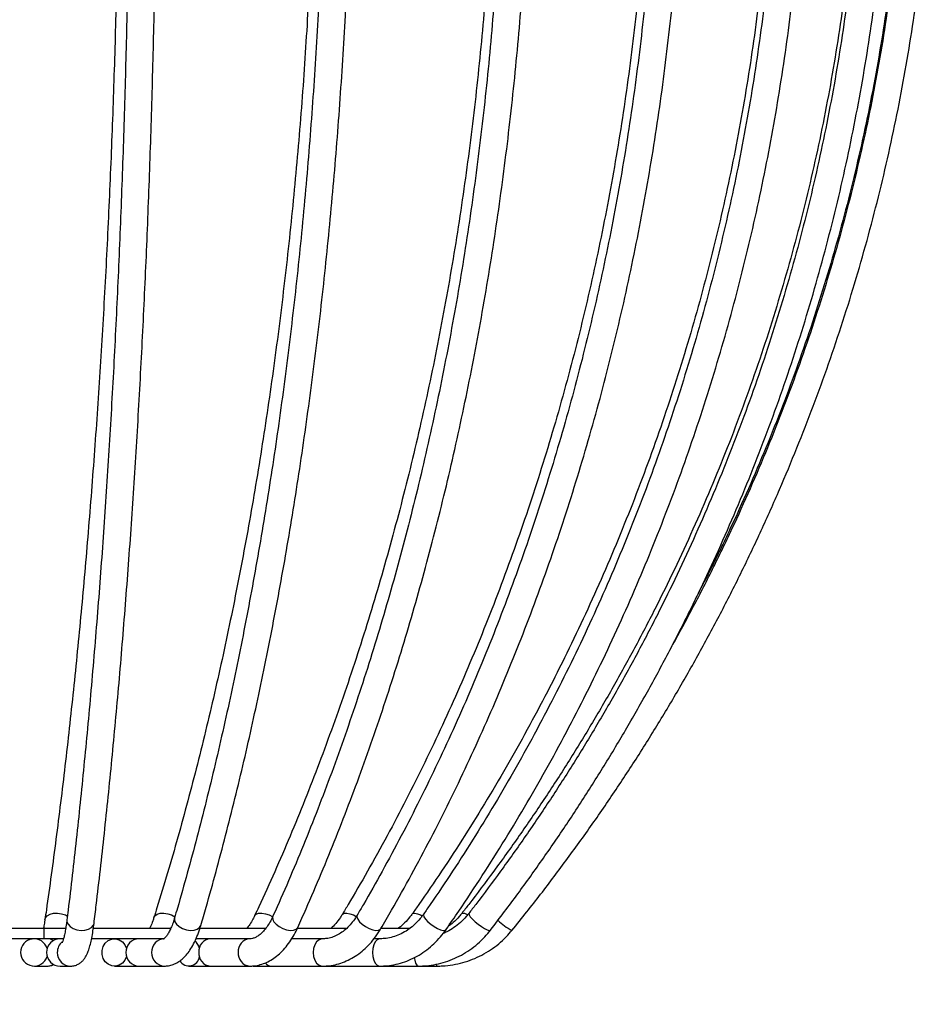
# Model space of a CAD drawing. Header units: millimetres. Extents: x 100 to 5840, y 99 to 4099.
# Tile 8 of 27: x 1865 to 2395, y 2945 to 3522. Entities that reach past the tile are written whole.
import ezdxf

# ---------------------------------------------------------------- set-up
doc = ezdxf.new("R2010")
doc.units = ezdxf.units.MM
doc.header["$LTSCALE"] = 20
doc.layers.add('FORMAT', color=7, linetype='Continuous')
doc.styles.add('SLDTEXTSTYLE0', font='TXT', dxfattribs={"width": 0.605})

msp = doc.modelspace()

# ---------------------------------------------------------------- linework, layer by layer
at = {"color": 7, "linetype": 'Continuous', "lineweight": 25}
for p, q in [((1879.444, 2989.53), (1837.339, 2989.53)), ((1879.444, 2989.53), (1879.444, 2983.53)), ((1892.175, 2989.53), (1879.444, 2989.53)), ((1953.739, 2989.53), (1908.415, 2989.53)), ((2009.499, 2989.53), (1970.827, 2989.53)), ((2056.834, 2989.53), (2028.103, 2989.53)), ((2093.935, 2989.53), (2076.725, 2989.53)), ((1879.444, 2983.53), (1836.544, 2983.53)), ((1890.921, 2983.53), (1879.444, 2983.53)), ((1947.948, 2983.53), (1907.395, 2983.53)), ((1949.551, 2983.53), (1947.948, 2983.53)), ((1996.813, 2983.53), (1968.58, 2983.53)), ((1999.961, 2983.53), (1996.813, 2983.53)), ((2038.585, 2983.53), (2024.783, 2983.53)), ((2042.686, 2983.53), (2038.585, 2983.53)), ((2076.176, 2983.53), (2072.74, 2983.53)), ((1873.788, 2967.53), (1881.195, 2967.53)), ((1888.859, 2967.53), (1895.126, 2967.53)), ((1920.778, 2967.53), (1934.963, 2967.53)), ((1934.963, 2967.53), (1949.997, 2967.53)), ((1964.226, 2967.53), (1976.862, 2967.53)), ((1976.862, 2967.53), (1999.961, 2967.53)), ((2002.102, 2967.53), (2012.6, 2967.53)), ((2012.6, 2967.53), (2042.686, 2967.53)), ((2042.686, 2967.53), (2076.176, 2967.53)), ((2076.176, 2967.53), (2098.87, 2967.53)), ((2098.87, 2967.53), (2109.707, 2967.53))]:
    msp.add_line(p, q, dxfattribs=at)
at = {"color": 8, "linetype": 'Continuous', "lineweight": 25, "flags": 128}
for points in [[(1879.993, 2994.684), (1880.341, 2995.731), (1881.394, 2996.98), (1883.026, 2997.923), (1885.092, 2998.475), (1887.409, 2998.588), (1889.77, 2998.252), (1891.965, 2997.496), (1893.176, 2996.832)], [(1943.856, 2995.943), (1944.454, 2996.98), (1945.734, 2997.923), (1947.525, 2998.475), (1949.668, 2998.588), (1951.972, 2998.252), (1954.233, 2997.496), (1956.185, 2996.432)], [(1955.947, 2995.784), (1955.832, 2995.025), (1956.154, 2993.53)], [(2002.848, 2996.946), (2002.865, 2996.98), (2003.733, 2997.923), (2005.166, 2998.475), (2007.036, 2998.588), (2009.176, 2998.252), (2011.397, 2997.496), (2013.444, 2996.423)], [(2054.123, 2997.669), (2054.318, 2997.923), (2055.325, 2998.475), (2056.834, 2998.588), (2058.71, 2998.252), (2060.787, 2997.496), (2062.465, 2996.635)], [(2063.056, 2997.585), (2063.007, 2997.496), (2062.846, 2996.387), (2063.315, 2995.025), (2064.375, 2993.53)], [(2095.244, 2998.161), (2095.66, 2998.475), (2096.738, 2998.588), (2098.263, 2998.252), (2100.099, 2997.496), (2101.065, 2996.991)], [(2101.938, 2998.103), (2101.763, 2997.496), (2102.057, 2996.387), (2102.924, 2995.025), (2104.287, 2993.53)], [(2128.418, 2998.424), (2128.343, 2998.252), (2128.527, 2997.496), (2129.264, 2996.387), (2130.487, 2995.025), (2132.089, 2993.53)], [(1892.866, 2994.503), (1892.896, 2993.53), (1893.52, 2992.035), (1894.791, 2990.673), (1896.597, 2989.564), (1898.777, 2988.808), (1901.137, 2988.472), (1903.468, 2988.585), (1905.562, 2989.137), (1907.234, 2990.08), (1908.335, 2991.329), (1908.747, 2992.556)], [(1956.154, 2993.53), (1957.139, 2992.035), (1958.7, 2990.673), (1960.699, 2989.564), (1962.957, 2988.808), (1965.275, 2988.472), (1967.446, 2988.585), (1969.277, 2989.137), (1970.606, 2990.08), (1971.299, 2991.278)], [(2014.217, 2993.53), (2015.517, 2992.035), (2017.296, 2990.673), (2019.394, 2989.564), (2021.626, 2988.808), (2023.792, 2988.472), (2025.702, 2988.585), (2027.184, 2989.137), (2028.108, 2990.08), (2028.187, 2990.238)], [(2064.375, 2993.53), (2065.93, 2992.035), (2067.842, 2990.673), (2069.942, 2989.564), (2072.043, 2988.808), (2073.958, 2988.472), (2075.517, 2988.585), (2076.582, 2989.137), (2076.849, 2989.477)], [(2104.287, 2993.53), (2106.024, 2992.035), (2107.981, 2990.673), (2109.985, 2989.564), (2111.857, 2988.808), (2113.43, 2988.472), (2114.566, 2988.585), (2115.065, 2988.956)], [(2132.089, 2993.53), (2133.927, 2992.035), (2135.838, 2990.673), (2137.652, 2989.564), (2139.207, 2988.808), (2140.366, 2988.472), (2141.026, 2988.585), (2141.074, 2988.636)], [(2042.65, 2983.53), (2042.269, 2983.508), (2040.648, 2982.977), (2039.208, 2981.785), (2038.077, 2980.037), (2037.356, 2977.888), (2037.108, 2975.53)], [(2076.158, 2983.53), (2075.861, 2983.508), (2074.636, 2982.977), (2073.548, 2981.785), (2072.693, 2980.037), (2072.148, 2977.888), (2071.961, 2975.53)], [(2037.108, 2975.53), (2037.356, 2973.172), (2038.077, 2971.023), (2039.208, 2969.275), (2040.648, 2968.083), (2042.269, 2967.552), (2042.688, 2967.53)], [(2071.961, 2975.53), (2072.148, 2973.172), (2072.693, 2971.023), (2073.548, 2969.275), (2074.636, 2968.083), (2075.861, 2967.552), (2076.178, 2967.53)], [(2096.408, 2972.527), (2096.675, 2971.023), (2097.213, 2969.275), (2097.899, 2968.083), (2098.671, 2967.552), (2098.871, 2967.53)], [(2109.238, 2968.52), (2109.351, 2968.083), (2109.634, 2967.552), (2109.707, 2967.53)]]:
    msp.add_lwpolyline(points, dxfattribs=at)
at = {"color": 7, "linetype": 'Continuous', "lineweight": 25, "flags": 128}
msp.add_lwpolyline([(1927.832, 2973.152), (1926.882, 2971.023), (1925.384, 2969.275), (1923.477, 2968.083), (1921.33, 2967.552), (1919.135, 2967.731), (1917.085, 2968.602), (1915.363, 2970.089), (1914.123, 2972.059), (1913.474, 2974.338), (1913.474, 2976.722), (1914.123, 2979.001), (1915.363, 2980.971), (1917.085, 2982.458), (1919.135, 2983.329), (1921.33, 2983.508), (1923.477, 2982.977), (1925.384, 2981.785), (1926.882, 2980.037), (1927.832, 2977.908)], dxfattribs=at)
at = {"color": 8, "linetype": 'Continuous', "lineweight": 25}
for centre, radius, start, end in [((2016.689, 2995.693), 3.285, 159.950026, 221.181545), ((2124.677, 2993.892), 4.58, 51.619446, 95.102724), ((2166.739, 3015.291), 29.83, 224.465817, 244.001416), ((1881.193, 2975.753), 7.777, 60.533261, 89.97895), ((1895.25, 2975.541), 8.034, 129.179204, 180.078119), ((1950.234, 2975.822), 7.711, 91.813149, 182.173421), ((2000.596, 2976.217), 7.346, 95.458534, 185.36399), ((1895.165, 2975.479), 7.949, 179.633062, 269.815994), ((1950.233, 2975.237), 7.711, 177.824389, 268.276088), ((2000.585, 2974.839), 7.335, 174.595182, 265.144513), ((1881.193, 2975.307), 7.777, 270.02105, 299.466739)]:
    msp.add_arc(centre, radius, start, end, dxfattribs=at)
at = {"color": 7, "linetype": 'Continuous', "lineweight": 25}
for centre, radius, start, end in [((1873.715, 2975.53), 7.955, 17.394873, 342.605127), ((1888.898, 2975.581), 7.949, 90.279666, 180.366563), ((1935.199, 2975.823), 7.711, 91.757128, 182.174796), ((1962.785, 2976.131), 7.902, 12.995435, 49.933259), ((1977.486, 2976.221), 7.336, 94.880812, 185.403107), ((1888.898, 2975.479), 7.949, 179.633437, 269.720334), ((1935.199, 2975.237), 7.711, 177.825204, 268.242872), ((1964.338, 2973.826), 6.184, 210.979633, 353.74278), ((1977.486, 2974.839), 7.336, 174.596893, 265.119188), ((2012.81, 2972.296), 4.77, 218.032019, 267.476549)]:
    msp.add_arc(centre, radius, start, end, dxfattribs=at)
for points, knots in [([(1922.353, 3561.692), (1922.257, 3557.122), (1921.98, 3543.87), (1921.437, 3521.994), (1920.687, 3496.108), (1919.826, 3470.334), (1918.857, 3444.684), (1917.779, 3419.175), (1916.592, 3393.822), (1915.299, 3368.638), (1913.899, 3343.639), (1912.394, 3318.839), (1910.784, 3294.253), (1909.07, 3269.895), (1907.253, 3245.78), (1905.335, 3221.921), (1903.316, 3198.332), (1901.197, 3175.028), (1898.981, 3152.021), (1896.668, 3129.326), (1894.26, 3106.955), (1891.758, 3084.922), (1889.163, 3063.239), (1886.478, 3041.92), (1883.703, 3020.979), (1881.523, 3005.305), (1880.271, 2996.611), (1879.992, 2994.676)], [0, 0, 0, 0, 0.0221089, 0.0641187, 0.1061287, 0.1481381, 0.1901468, 0.2321546, 0.2741616, 0.3161675, 0.3581722, 0.4001756, 0.4421776, 0.484178, 0.5261766, 0.5681733, 0.610168, 0.6521603, 0.6941501, 0.7361372, 0.7781212, 0.8201019, 0.862079, 0.9040522, 0.946021, 0.987985, 1, 1, 1, 1]), ([(1928.717, 3561.667), (1928.636, 3557.096), (1928.402, 3543.842), (1927.942, 3521.962), (1927.308, 3496.07), (1926.579, 3470.29), (1925.759, 3444.635), (1924.846, 3419.121), (1923.843, 3393.762), (1922.748, 3368.572), (1921.564, 3343.567), (1920.289, 3318.762), (1918.927, 3294.17), (1917.476, 3269.806), (1915.939, 3245.684), (1914.315, 3221.818), (1912.606, 3198.223), (1910.814, 3174.911), (1908.938, 3151.897), (1906.98, 3129.194), (1904.942, 3106.815), (1902.824, 3084.774), (1900.628, 3063.083), (1898.355, 3041.755), (1896.006, 3020.806), (1894.162, 3005.129), (1893.102, 2996.434), (1892.866, 2994.502)], [0, 0, 0, 0, 0.0221085, 0.0641173, 0.1061264, 0.148135, 0.190143, 0.2321502, 0.2741567, 0.3161622, 0.3581668, 0.4001701, 0.4421723, 0.4841731, 0.5261723, 0.5681699, 0.6101656, 0.6521593, 0.6941508, 0.7361399, 0.7781264, 0.8201099, 0.8620903, 0.9040672, 0.9460402, 0.9880089, 1, 1, 1, 1]), ([(1908.747, 2992.558), (1909.183, 2996.14), (1910.446, 3006.535), (1912.48, 3024.044), (1914.824, 3045.199), (1917.089, 3066.728), (1919.277, 3088.611), (1921.385, 3110.837), (1923.412, 3133.393), (1925.357, 3156.266), (1927.219, 3179.443), (1928.998, 3202.912), (1930.691, 3226.657), (1932.299, 3250.667), (1933.819, 3274.927), (1935.252, 3299.423), (1936.596, 3324.142), (1937.851, 3349.068), (1939.017, 3374.188), (1940.091, 3399.487), (1941.074, 3424.951), (1941.966, 3450.565), (1942.765, 3476.315), (1943.472, 3502.185), (1944.084, 3528.161), (1944.48, 3547.918), (1944.673, 3559.008), (1944.715, 3561.393)], [0, 0, 0, 0, 0.0221104, 0.0641557, 0.1061975, 0.1482351, 0.1902687, 0.2322988, 0.2743257, 0.3163497, 0.358371, 0.4003899, 0.4424065, 0.4844212, 0.526434, 0.5684452, 0.6104549, 0.6524632, 0.6944703, 0.7364762, 0.7784812, 0.8204853, 0.8624886, 0.9044911, 0.9464931, 0.9884946, 1, 1, 1, 1]), ([(2035.776, 3561.882), (2035.568, 3557.319), (2034.967, 3544.086), (2033.787, 3522.241), (2032.159, 3496.391), (2030.29, 3470.653), (2028.185, 3445.04), (2025.844, 3419.568), (2023.268, 3394.252), (2020.46, 3369.107), (2017.421, 3344.147), (2014.152, 3319.386), (2010.656, 3294.841), (2006.935, 3270.524), (2002.992, 3246.45), (1998.827, 3222.633), (1994.445, 3199.087), (1989.847, 3175.827), (1985.037, 3152.865), (1980.017, 3130.215), (1974.79, 3107.891), (1969.361, 3085.905), (1963.731, 3064.271), (1957.905, 3043), (1951.884, 3022.11), (1947.163, 3006.495), (1944.451, 2997.842), (1943.853, 2995.931)], [0, 0, 0, 0, 0.0221112, 0.0641328, 0.1061544, 0.1481751, 0.1901946, 0.2322128, 0.2742296, 0.3162449, 0.3582583, 0.4002699, 0.4422793, 0.4842864, 0.526291, 0.5682929, 0.6102919, 0.6522877, 0.6942801, 0.7362689, 0.7782537, 0.8202344, 0.8622106, 0.9041821, 0.9461485, 0.9881095, 1, 1, 1, 1]), ([(2041.766, 3561.858), (2041.572, 3557.295), (2041.01, 3544.059), (2039.909, 3522.211), (2038.389, 3496.357), (2036.645, 3470.615), (2034.679, 3444.998), (2032.494, 3419.522), (2030.09, 3394.202), (2027.468, 3369.053), (2024.631, 3344.088), (2021.58, 3319.324), (2018.316, 3294.774), (2014.843, 3270.453), (2011.161, 3246.375), (2007.274, 3222.554), (2003.183, 3199.004), (1998.89, 3175.739), (1994.4, 3152.773), (1989.714, 3130.119), (1984.835, 3107.79), (1979.766, 3085.8), (1974.511, 3064.162), (1969.072, 3042.887), (1963.452, 3021.993), (1959.042, 3006.366), (1956.508, 2997.704), (1955.947, 2995.785)], [0, 0, 0, 0, 0.022111, 0.0641306, 0.1061502, 0.1481688, 0.1901864, 0.2322026, 0.2742175, 0.3162308, 0.3582423, 0.4002519, 0.4422594, 0.4842645, 0.5262672, 0.5682671, 0.6102641, 0.6522579, 0.6942482, 0.7362349, 0.7782175, 0.8201959, 0.8621696, 0.9041385, 0.946102, 0.9880599, 1, 1, 1, 1]), ([(1971.299, 2991.276), (1972.345, 2994.868), (1975.383, 3005.291), (1980.275, 3022.846), (1985.912, 3044.055), (1991.36, 3065.637), (1996.619, 3087.572), (2001.687, 3109.848), (2006.56, 3132.454), (2011.236, 3155.376), (2015.713, 3178.601), (2019.987, 3202.116), (2024.056, 3225.907), (2027.919, 3249.961), (2031.573, 3274.265), (2035.016, 3298.804), (2038.246, 3323.564), (2041.261, 3348.531), (2044.061, 3373.692), (2046.642, 3399.031), (2049.005, 3424.534), (2051.146, 3450.187), (2053.066, 3475.974), (2054.764, 3501.882), (2056.236, 3527.895), (2057.187, 3547.689), (2057.652, 3558.804), (2057.752, 3561.202)], [0, 0, 0, 0, 0.0221146, 0.0641703, 0.1062213, 0.1482667, 0.1903069, 0.2323423, 0.2743732, 0.3163998, 0.3584225, 0.4004416, 0.4424573, 0.4844699, 0.5264796, 0.5684867, 0.6104913, 0.6524936, 0.6944939, 0.7364924, 0.7784891, 0.8204844, 0.8624783, 0.904471, 0.9464626, 0.9884534, 1, 1, 1, 1]), ([(2139.918, 3562.055), (2139.609, 3557.498), (2138.711, 3544.279), (2136.951, 3522.457), (2134.522, 3496.63), (2131.733, 3470.915), (2128.591, 3445.326), (2125.097, 3419.878), (2121.253, 3394.585), (2117.062, 3369.462), (2112.526, 3344.525), (2107.647, 3319.787), (2102.429, 3295.264), (2096.875, 3270.969), (2090.988, 3246.916), (2084.772, 3223.121), (2078.23, 3199.596), (2071.366, 3176.356), (2064.184, 3153.414), (2056.69, 3130.783), (2048.886, 3108.477), (2040.779, 3086.508), (2032.372, 3064.89), (2023.672, 3043.635), (2014.68, 3022.758), (2007.679, 3007.267), (2003.683, 2998.73), (2002.842, 2996.933)], [0, 0, 0, 0, 0.0221118, 0.0641554, 0.1061991, 0.148242, 0.1902841, 0.2323253, 0.2743653, 0.3164043, 0.3584419, 0.4004782, 0.4425131, 0.4845463, 0.526578, 0.5686079, 0.6106359, 0.6526621, 0.6946863, 0.7367085, 0.7787285, 0.8207465, 0.8627622, 0.9047758, 0.9467872, 0.9887965, 1, 1, 1, 1]), ([(2145.254, 3562.034), (2144.957, 3557.477), (2144.094, 3544.256), (2142.404, 3522.431), (2140.072, 3496.603), (2137.393, 3470.886), (2134.376, 3445.294), (2131.021, 3419.844), (2127.329, 3394.549), (2123.305, 3369.424), (2118.949, 3344.485), (2114.264, 3319.745), (2109.253, 3295.22), (2103.92, 3270.923), (2098.267, 3246.869), (2092.297, 3223.072), (2086.015, 3199.546), (2079.424, 3176.304), (2072.529, 3153.361), (2065.332, 3130.729), (2057.839, 3108.422), (2050.054, 3086.452), (2041.982, 3064.834), (2033.628, 3043.578), (2024.995, 3022.701), (2018.265, 3007.191), (2014.42, 2998.636), (2013.604, 2996.821)], [0, 0, 0, 0, 0.0221119, 0.064152, 0.1061923, 0.1482318, 0.1902703, 0.2323079, 0.2743442, 0.3163794, 0.3584132, 0.4004455, 0.4424762, 0.4845052, 0.5265323, 0.5685576, 0.6105809, 0.652602, 0.6946209, 0.7366375, 0.7786518, 0.8206635, 0.8626728, 0.9046795, 0.9466837, 0.9886852, 1, 1, 1, 1]), ([(2028.188, 2990.239), (2029.799, 2993.837), (2034.47, 3004.268), (2041.991, 3021.835), (2050.655, 3043.054), (2059.031, 3064.646), (2067.119, 3086.593), (2074.911, 3108.883), (2082.406, 3131.503), (2089.598, 3154.441), (2096.483, 3177.682), (2103.058, 3201.214), (2109.318, 3225.023), (2115.261, 3249.096), (2120.884, 3273.419), (2126.182, 3297.978), (2131.153, 3322.758), (2135.794, 3347.747), (2140.103, 3372.928), (2144.078, 3398.289), (2147.715, 3423.814), (2151.014, 3449.489), (2153.971, 3475.299), (2156.587, 3501.23), (2158.856, 3527.266), (2160.334, 3547.219), (2161.059, 3558.486), (2161.222, 3561.026)], [0, 0, 0, 0, 0.02211566, 0.06412261, 0.10612784, 0.14813074, 0.19013131, 0.23212955, 0.27412549, 0.31611919, 0.3581107, 0.40010008, 0.44208741, 0.48407279, 0.5260563, 0.56803804, 0.61001811, 0.65199661, 0.69397365, 0.73594934, 0.77792378, 0.81989708, 0.86186935, 0.90384071, 0.94581127, 0.98778113, 1, 1, 1, 1]), ([(2229.917, 3562.202), (2229.52, 3557.652), (2228.368, 3544.441), (2226.11, 3522.631), (2222.993, 3496.815), (2219.413, 3471.11), (2215.38, 3445.53), (2210.894, 3420.09), (2205.959, 3394.806), (2200.578, 3369.691), (2194.754, 3344.761), (2188.489, 3320.031), (2181.789, 3295.514), (2174.656, 3271.224), (2167.095, 3247.177), (2159.111, 3223.386), (2150.708, 3199.864), (2141.891, 3176.626), (2132.665, 3153.686), (2123.037, 3131.055), (2113.01, 3108.749), (2102.592, 3086.779), (2091.788, 3065.158), (2080.606, 3043.898), (2069.251, 3023.383), (2060.352, 3008.042), (2055.316, 2999.656), (2054.119, 2997.663)], [0, 0, 0, 0, 0.0221109, 0.0641859, 0.1062614, 0.1483366, 0.1904115, 0.2324862, 0.2745604, 0.3166343, 0.3587079, 0.4007811, 0.4428539, 0.4849263, 0.5269984, 0.5690701, 0.6111415, 0.6532126, 0.6952835, 0.7373541, 0.7794246, 0.821495, 0.8635655, 0.905636, 0.9477067, 0.9875663, 1, 1, 1, 1]), ([(2234.349, 3562.185), (2233.963, 3557.634), (2232.84, 3544.423), (2230.64, 3522.611), (2227.603, 3496.794), (2224.115, 3471.089), (2220.186, 3445.508), (2215.816, 3420.068), (2211.008, 3394.783), (2205.766, 3369.669), (2200.091, 3344.738), (2193.988, 3320.008), (2187.461, 3295.49), (2180.512, 3271.201), (2173.146, 3247.154), (2165.368, 3223.362), (2157.182, 3199.841), (2148.593, 3176.604), (2139.606, 3153.663), (2130.226, 3131.034), (2120.459, 3108.728), (2110.31, 3086.758), (2099.786, 3065.139), (2088.893, 3043.88), (2077.832, 3023.365), (2069.152, 3008.004), (2064.234, 2999.598), (2063.055, 2997.584)], [0, 0, 0, 0, 0.0221111, 0.0641817, 0.1062528, 0.1483235, 0.1903939, 0.2324639, 0.2745335, 0.3166026, 0.3586712, 0.4007394, 0.442807, 0.4848742, 0.5269408, 0.569007, 0.6110726, 0.6531378, 0.6952026, 0.737267, 0.779331, 0.8213948, 0.8634585, 0.905522, 0.9475855, 0.9874381, 1, 1, 1, 1]), ([(2301.569, 3562.319), (2301.104, 3557.772), (2299.752, 3544.566), (2297.1, 3522.76), (2293.438, 3496.944), (2289.233, 3471.238), (2284.495, 3445.657), (2279.225, 3420.217), (2273.427, 3394.931), (2267.103, 3369.815), (2260.259, 3344.883), (2252.897, 3320.15), (2245.023, 3295.63), (2236.639, 3271.337), (2227.753, 3247.286), (2218.368, 3223.491), (2208.49, 3199.965), (2198.126, 3176.722), (2187.28, 3153.775), (2175.959, 3131.139), (2164.171, 3108.826), (2151.921, 3086.849), (2139.217, 3065.221), (2126.068, 3043.953), (2112.714, 3023.429), (2102.353, 3008.237), (2096.54, 2999.998), (2095.24, 2998.155)], [0, 0, 0, 0, 0.0221091, 0.0642193, 0.1063303, 0.1484413, 0.1905524, 0.2326635, 0.2747748, 0.3168863, 0.3589979, 0.4011097, 0.4432217, 0.4853339, 0.5274465, 0.5695594, 0.6116726, 0.6537863, 0.6959004, 0.738015, 0.7801302, 0.8222459, 0.8643624, 0.9064796, 0.9485976, 0.9885022, 1, 1, 1, 1]), ([(2304.892, 3562.306), (2304.434, 3557.759), (2303.104, 3544.552), (2300.496, 3522.746), (2296.894, 3496.93), (2292.758, 3471.225), (2288.098, 3445.645), (2282.915, 3420.205), (2277.212, 3394.92), (2270.994, 3369.804), (2264.262, 3344.873), (2257.022, 3320.14), (2249.277, 3295.621), (2241.033, 3271.329), (2232.293, 3247.278), (2223.063, 3223.484), (2213.349, 3199.958), (2203.156, 3176.716), (2192.49, 3153.77), (2181.357, 3131.135), (2169.763, 3108.823), (2157.717, 3086.846), (2145.223, 3065.219), (2132.292, 3043.953), (2119.159, 3023.43), (2108.958, 3008.22), (2103.229, 2999.964), (2101.939, 2998.104)], [0, 0, 0, 0, 0.0221093, 0.0642152, 0.1063217, 0.1484283, 0.1905349, 0.2326416, 0.2747483, 0.3168552, 0.3589622, 0.4010694, 0.4431767, 0.4852843, 0.5273921, 0.5695001, 0.6116086, 0.6537174, 0.6958266, 0.7379363, 0.7800465, 0.8221573, 0.8642688, 0.906381, 0.948494, 0.988394, 1, 1, 1, 1]), ([(2351.529, 3562.398), (2351.016, 3557.854), (2349.527, 3544.65), (2346.605, 3522.843), (2342.569, 3497.022), (2337.934, 3471.312), (2332.711, 3445.727), (2326.901, 3420.281), (2320.509, 3394.99), (2313.538, 3369.869), (2305.991, 3344.932), (2297.874, 3320.194), (2289.192, 3295.668), (2279.948, 3271.37), (2270.149, 3247.313), (2259.8, 3223.512), (2248.908, 3199.98), (2237.478, 3176.732), (2225.517, 3153.78), (2213.033, 3131.138), (2200.032, 3108.819), (2186.523, 3086.836), (2172.512, 3065.202), (2158.009, 3043.929), (2143.281, 3023.4), (2131.938, 3008.317), (2125.616, 3000.185), (2124.269, 2998.452)], [0, 0, 0, 0, 0.0221073, 0.0642478, 0.1063891, 0.1485305, 0.190672, 0.2328136, 0.2749554, 0.3170973, 0.3592395, 0.4013818, 0.4435243, 0.4856671, 0.5278101, 0.5699534, 0.612097, 0.6542409, 0.6963851, 0.7385297, 0.7806746, 0.8228199, 0.8649657, 0.9071118, 0.9492584, 0.9891885, 1, 1, 1, 1]), ([(2353.586, 3562.39), (2353.078, 3557.846), (2351.602, 3544.641), (2348.708, 3522.835), (2344.71, 3497.015), (2340.117, 3471.305), (2334.943, 3445.72), (2329.187, 3420.276), (2322.854, 3394.986), (2315.948, 3369.865), (2308.472, 3344.928), (2300.43, 3320.191), (2291.828, 3295.666), (2282.671, 3271.368), (2272.963, 3247.312), (2262.711, 3223.512), (2251.92, 3199.981), (2240.596, 3176.733), (2228.747, 3153.781), (2216.38, 3131.14), (2203.5, 3108.821), (2190.117, 3086.839), (2176.236, 3065.206), (2161.869, 3043.934), (2147.278, 3023.405), (2136.033, 3008.311), (2129.761, 3000.168), (2128.417, 2998.424)], [0, 0, 0, 0, 0.0221075, 0.0642448, 0.1063828, 0.1485209, 0.1906592, 0.2327976, 0.2749361, 0.3170748, 0.3592137, 0.4013529, 0.4434922, 0.4856319, 0.5277718, 0.569912, 0.6120526, 0.6541935, 0.6963347, 0.7384764, 0.7806184, 0.8227609, 0.8649039, 0.9070473, 0.9491912, 0.9891191, 1, 1, 1, 1]), ([(2378.159, 3562.434), (2377.625, 3557.892), (2376.072, 3544.688), (2373.026, 3522.88), (2368.817, 3497.056), (2363.983, 3471.342), (2358.536, 3445.753), (2352.477, 3420.304), (2345.811, 3395.01), (2338.54, 3369.885), (2330.669, 3344.945), (2322.203, 3320.203), (2313.147, 3295.674), (2303.506, 3271.373), (2293.285, 3247.313), (2282.494, 3223.508), (2271.122, 3199.979), (2259.611, 3177.433), (2251.614, 3162.886), (2247.812, 3155.971)], [0, 0, 0, 0, 0.0319147, 0.0927752, 0.1536368, 0.2144985, 0.2753602, 0.3362219, 0.3970837, 0.4579455, 0.5188074, 0.5796693, 0.6405313, 0.7013934, 0.7622555, 0.8231178, 0.8839801, 0.9448425, 1, 1, 1, 1]), ([(2377.463, 3562.437), (2376.927, 3557.895), (2375.369, 3544.69), (2372.314, 3522.883), (2368.093, 3497.058), (2363.244, 3471.344), (2357.78, 3445.755), (2351.703, 3420.306), (2345.016, 3395.011), (2337.723, 3369.886), (2329.829, 3344.946), (2321.338, 3320.204), (2312.254, 3295.674), (2302.583, 3271.373), (2292.336, 3247.311), (2281.491, 3223.516), (2271.561, 3202.851), (2265.013, 3190.244), (2262.482, 3185.37)], [0, 0, 0, 0, 0.0346011, 0.1005868, 0.1665737, 0.2325606, 0.2985475, 0.3645345, 0.4305215, 0.4965085, 0.5624955, 0.6284826, 0.6944697, 0.7604569, 0.8264441, 0.8924314, 0.9584187, 1, 1, 1, 1]), ([(2076.849, 2989.476), (2078.949, 2993.076), (2085.031, 3003.505), (2094.823, 3021.064), (2106.102, 3042.269), (2117.007, 3063.849), (2127.538, 3085.785), (2137.687, 3108.065), (2147.449, 3130.678), (2156.818, 3153.608), (2165.788, 3176.844), (2174.356, 3200.373), (2182.515, 3224.179), (2190.262, 3248.251), (2197.591, 3272.573), (2204.499, 3297.133), (2210.982, 3321.916), (2217.037, 3346.907), (2222.658, 3372.092), (2227.845, 3397.458), (2232.592, 3422.989), (2236.899, 3448.67), (2240.762, 3474.488), (2244.18, 3500.426), (2247.147, 3526.472), (2249.101, 3546.641), (2250.065, 3558.123), (2250.295, 3560.875)], [0, 0, 0, 0, 0.02211395, 0.06405642, 0.10599957, 0.14794311, 0.1898869, 0.23183083, 0.27377476, 0.31571859, 0.35766227, 0.39960573, 0.44154893, 0.48349182, 0.52543438, 0.56737659, 0.60931843, 0.65125991, 0.69320103, 0.73514179, 0.77708222, 0.81902232, 0.86096212, 0.90290165, 0.94484094, 0.98678002, 1, 1, 1, 1]), ([(2115.066, 2988.956), (2117.555, 2992.557), (2124.762, 3002.98), (2136.365, 3020.529), (2149.727, 3041.717), (2162.647, 3063.281), (2175.126, 3085.201), (2187.153, 3107.467), (2198.722, 3130.066), (2209.827, 3152.983), (2220.462, 3176.207), (2230.619, 3199.724), (2240.294, 3223.52), (2249.481, 3247.582), (2258.174, 3271.896), (2266.369, 3296.447), (2274.06, 3321.222), (2281.244, 3346.207), (2287.917, 3371.386), (2294.073, 3396.747), (2299.711, 3422.273), (2304.826, 3447.951), (2309.416, 3473.766), (2313.48, 3499.702), (2317.008, 3525.746), (2319.358, 3546.116), (2320.522, 3557.8), (2320.816, 3560.754)], [0, 0, 0, 0, 0.022111, 0.0640043, 0.1058988, 0.1477943, 0.1896907, 0.2315879, 0.2734859, 0.3153846, 0.3572839, 0.3991838, 0.4410843, 0.4829852, 0.5248866, 0.5667884, 0.6086905, 0.650593, 0.6924958, 0.7343988, 0.776302, 0.8182055, 0.8601091, 0.9020129, 0.9439169, 0.985821, 1, 1, 1, 1]), ([(2141.074, 2988.636), (2143.837, 2992.237), (2151.832, 3002.656), (2164.704, 3020.197), (2179.526, 3041.374), (2193.859, 3062.927), (2207.703, 3084.836), (2221.046, 3107.092), (2233.883, 3129.679), (2246.204, 3152.587), (2258.005, 3175.8), (2269.277, 3199.307), (2280.014, 3223.094), (2290.21, 3247.146), (2299.859, 3271.45), (2308.955, 3295.993), (2317.494, 3320.76), (2325.471, 3345.736), (2332.88, 3370.908), (2339.718, 3396.261), (2345.981, 3421.78), (2351.664, 3447.451), (2356.765, 3473.259), (2361.283, 3499.189), (2365.206, 3525.227), (2367.842, 3545.74), (2369.151, 3557.569), (2369.494, 3560.67)], [0, 0, 0, 0, 0.0221081, 0.0639734, 0.1058397, 0.1477065, 0.1895738, 0.2314417, 0.27331, 0.3151787, 0.3570479, 0.3989175, 0.4407875, 0.4826579, 0.5245286, 0.5663997, 0.6082711, 0.6501429, 0.6920149, 0.7338871, 0.7757596, 0.8176324, 0.8595053, 0.9013784, 0.9432517, 0.9851252, 1, 1, 1, 1]), ([(2153.663, 2988.481), (2156.571, 2992.081), (2164.982, 3002.498), (2178.523, 3020.035), (2194.117, 3041.207), (2209.197, 3062.755), (2223.761, 3084.659), (2237.799, 3106.909), (2251.304, 3129.492), (2264.269, 3152.394), (2276.684, 3175.602), (2288.544, 3199.104), (2299.842, 3222.885), (2310.571, 3246.932), (2320.725, 3271.231), (2330.297, 3295.769), (2339.284, 3320.53), (2347.679, 3345.501), (2355.477, 3370.668), (2362.675, 3396.016), (2369.267, 3421.53), (2375.251, 3447.196), (2380.622, 3472.999), (2385.38, 3498.925), (2389.513, 3524.958), (2392.3, 3545.544), (2393.687, 3557.449), (2394.057, 3560.626)], [0, 0, 0, 0, 0.0221064, 0.0639597, 0.1058137, 0.1476678, 0.1895219, 0.2313762, 0.2732305, 0.3150849, 0.3569393, 0.3987939, 0.4406484, 0.4825031, 0.5243578, 0.5662126, 0.6080674, 0.6499223, 0.6917772, 0.7336322, 0.7754872, 0.8173423, 0.8591974, 0.9010526, 0.9429078, 0.984763, 1, 1, 1, 1]), ([(1943.853, 2995.931), (1943.64, 2995.28), (1943.032, 2993.427), (1942.175, 2991.217), (1941.521, 2989.937), (1941.314, 2989.53)], [0, 0, 0, 0, 0.269792, 0.7680095, 1, 1, 1, 1]), ([(1955.947, 2995.785), (1955.747, 2995.127), (1955.177, 2993.257), (1954.162, 2990.543), (1952.929, 2987.875), (1951.737, 2985.836), (1950.671, 2984.437), (1949.892, 2983.669), (1949.501, 2983.447), (1949.556, 2983.467), (1949.571, 2983.473)], [0, 0, 0, 0, 0.0833413, 0.2369328, 0.3876331, 0.5344099, 0.6768287, 0.8153758, 0.9526752, 1, 1, 1, 1]), ([(2002.842, 2996.933), (2002.535, 2996.304), (2001.643, 2994.478), (2000.118, 2991.897), (1998.852, 2990.281), (1998.264, 2989.53)], [0, 0, 0, 0, 0.2194694, 0.6375137, 1, 1, 1, 1]), ([(2013.604, 2996.821), (2013.308, 2996.189), (2012.452, 2994.361), (2010.91, 2991.684), (2008.987, 2989.003), (2007.033, 2986.88), (2005.117, 2985.304), (2003.295, 2984.254), (2001.577, 2983.638), (2000.515, 2983.567), (1999.961, 2983.53)], [0, 0, 0, 0, 0.0685361, 0.198444, 0.3274047, 0.4557924, 0.5844134, 0.7150378, 0.8514622, 1, 1, 1, 1]), ([(2063.055, 2997.584), (2062.677, 2996.962), (2061.551, 2995.117), (2059.485, 2992.374), (2056.823, 2989.562), (2054.001, 2987.27), (2051.064, 2985.502), (2048.034, 2984.275), (2045.233, 2983.629), (2043.443, 2983.559), (2042.686, 2983.53)], [0, 0, 0, 0, 0.0682872, 0.2028556, 0.337535, 0.4729791, 0.6100672, 0.7500376, 0.8943222, 1, 1, 1, 1]), ([(2054.119, 2997.663), (2053.73, 2997.041), (2052.574, 2995.188), (2050.433, 2992.476), (2048.562, 2990.403), (2047.522, 2989.587), (2047.449, 2989.53)], [0, 0, 0, 0, 0.19562865, 0.5828656, 0.97062307, 1, 1, 1, 1]), ([(2101.939, 2998.104), (2101.491, 2997.484), (2100.133, 2995.606), (2097.605, 2992.784), (2094.277, 2989.848), (2090.686, 2987.432), (2086.882, 2985.557), (2082.912, 2984.264), (2079.318, 2983.62), (2077.062, 2983.555), (2076.176, 2983.53)], [0, 0, 0, 0, 0.06790321, 0.20576129, 0.34398952, 0.48303615, 0.62319275, 0.7647064, 0.90766878, 1, 1, 1, 1]), ([(2095.24, 2998.155), (2094.785, 2997.534), (2093.403, 2995.65), (2090.809, 2992.853), (2088.386, 2990.608), (2086.946, 2989.674), (2086.724, 2989.53)], [0, 0, 0, 0, 0.18355177, 0.557253, 0.93194097, 1, 1, 1, 1]), ([(2128.417, 2998.424), (2127.919, 2997.803), (2126.392, 2995.9), (2123.528, 2993.017), (2119.71, 2990.027), (2116.265, 2987.868), (2114.032, 2986.94), (2113.266, 2986.621)], [0, 0, 0, 0, 0.1206561, 0.369698, 0.6191607, 0.8692524, 1, 1, 1, 1]), ([(2124.269, 2998.452), (2123.765, 2997.832), (2122.22, 2995.93), (2119.638, 2993.296), (2117.357, 2991.594), (2116.377, 2990.863)], [0, 0, 0, 0, 0.21638325, 0.66358669, 1, 1, 1, 1]), ([(1879.992, 2994.676), (1879.887, 2993.975), (1879.621, 2992.187), (1879.324, 2990.64), (1879.144, 2989.699)], [0, 0, 0, 0, 0.3918325, 1, 1, 1, 1]), ([(1892.866, 2994.502), (1892.777, 2993.799), (1892.521, 2991.789), (1892.061, 2988.831), (1891.488, 2985.862), (1890.946, 2983.635), (1890.469, 2982.117), (1890.174, 2981.337), (1889.987, 2981.024), (1890.04, 2981.101), (1890.042, 2981.103)], [0, 0, 0, 0, 0.0954893, 0.2726587, 0.4469179, 0.6161074, 0.7580796, 0.8856463, 0.9971602, 1, 1, 1, 1]), ([(1895.126, 2967.53), (1895.903, 2967.589), (1897.44, 2967.705), (1899.493, 2968.556), (1901.179, 2969.7), (1902.534, 2971.063), (1903.668, 2972.633), (1904.713, 2974.585), (1905.699, 2977.091), (1906.61, 2980.214), (1907.433, 2983.924), (1908.147, 2987.972), (1908.551, 2991.061), (1908.747, 2992.558)], [0, 0, 0, 0, 0.0606197, 0.119863, 0.1783912, 0.2397247, 0.3085755, 0.3926977, 0.5058177, 0.6347004, 0.754836, 0.8812464, 1, 1, 1, 1]), ([(1949.997, 2967.53), (1950.789, 2967.569), (1952.575, 2967.656), (1955.261, 2968.424), (1957.95, 2969.746), (1960.46, 2971.587), (1962.833, 2973.965), (1965.085, 2976.947), (1967.191, 2980.552), (1969.094, 2984.724), (1970.428, 2988.393), (1971.112, 2990.656), (1971.299, 2991.276)], [0, 0, 0, 0, 0.0731417, 0.1650311, 0.257965, 0.3555119, 0.4609304, 0.5761792, 0.6998035, 0.8268748, 0.9526345, 1, 1, 1, 1]), ([(1999.961, 2967.53), (2000.787, 2967.557), (2002.877, 2967.624), (2006.195, 2968.288), (2009.832, 2969.604), (2013.327, 2971.512), (2016.665, 2973.991), (2019.825, 2977.044), (2022.774, 2980.653), (2025.428, 2984.722), (2027.172, 2988.021), (2028.032, 2989.899), (2028.188, 2990.239)], [0, 0, 0, 0, 0.0696837, 0.1764608, 0.2835888, 0.3925365, 0.5043941, 0.6196126, 0.7378826, 0.8583037, 0.9743469, 1, 1, 1, 1]), ([(2042.686, 2967.53), (2043.607, 2967.553), (2046.055, 2967.614), (2050.004, 2968.24), (2054.458, 2969.545), (2058.771, 2971.459), (2062.902, 2973.953), (2066.814, 2977.007), (2070.457, 2980.604), (2073.87, 2984.726), (2075.841, 2987.869), (2076.849, 2989.476)], [0, 0, 0, 0, 0.0684094, 0.1817909, 0.2952544, 0.4092798, 0.5242622, 0.6404179, 0.7577681, 0.8761701, 1, 1, 1, 1]), ([(2076.176, 2967.53), (2077.193, 2967.551), (2079.956, 2967.609), (2084.444, 2968.22), (2089.562, 2969.517), (2094.529, 2971.429), (2099.29, 2973.925), (2103.8, 2976.979), (2108, 2980.569), (2111.807, 2984.547), (2114, 2987.514), (2115.066, 2988.956)], [0, 0, 0, 0, 0.0678134, 0.1843709, 0.3009538, 0.4176822, 0.5346887, 0.6520675, 0.7698672, 0.8880933, 1, 1, 1, 1]), ([(2098.87, 2967.53), (2099.959, 2967.551), (2102.953, 2967.607), (2107.831, 2968.21), (2113.421, 2969.503), (2118.85, 2971.413), (2124.057, 2973.91), (2128.989, 2976.965), (2133.58, 2980.555), (2137.649, 2984.443), (2139.982, 2987.299), (2141.074, 2988.636)], [0, 0, 0, 0, 0.0675177, 0.1856509, 0.3038113, 0.4219998, 0.5402512, 0.6585949, 0.777053, 0.8956391, 1, 1, 1, 1]), ([(2109.707, 2967.53), (2110.836, 2967.55), (2113.955, 2967.607), (2119.042, 2968.206), (2124.883, 2969.497), (2130.558, 2971.407), (2136.001, 2973.903), (2141.156, 2976.96), (2145.955, 2980.551), (2150.159, 2984.396), (2152.562, 2987.197), (2153.663, 2988.481)], [0, 0, 0, 0, 0.0673898, 0.1862024, 0.3050507, 0.4239012, 0.5427576, 0.6616234, 0.7805014, 0.899394, 1, 1, 1, 1]), ([(1881.195, 2967.53), (1881.99, 2967.58), (1883.468, 2967.674), (1884.746, 2968.24), (1885.337, 2968.502)], [0, 0, 0, 0, 0.53729463, 1, 1, 1, 1])]:
    msp.add_open_spline(points, degree=3, knots=knots, dxfattribs=at)

# ---------------------------------------------------------------- texts
at = {"layer": 'FORMAT', "insert": (1329.786, 1395.689), "char_height": 396.875, "attachment_point": 1, "rotation": 30, "style": 'SLDTEXTSTYLE0'}
msp.add_mtext('PRODUCTION', dxfattribs=at)

doc.saveas('drawing.dxf')
